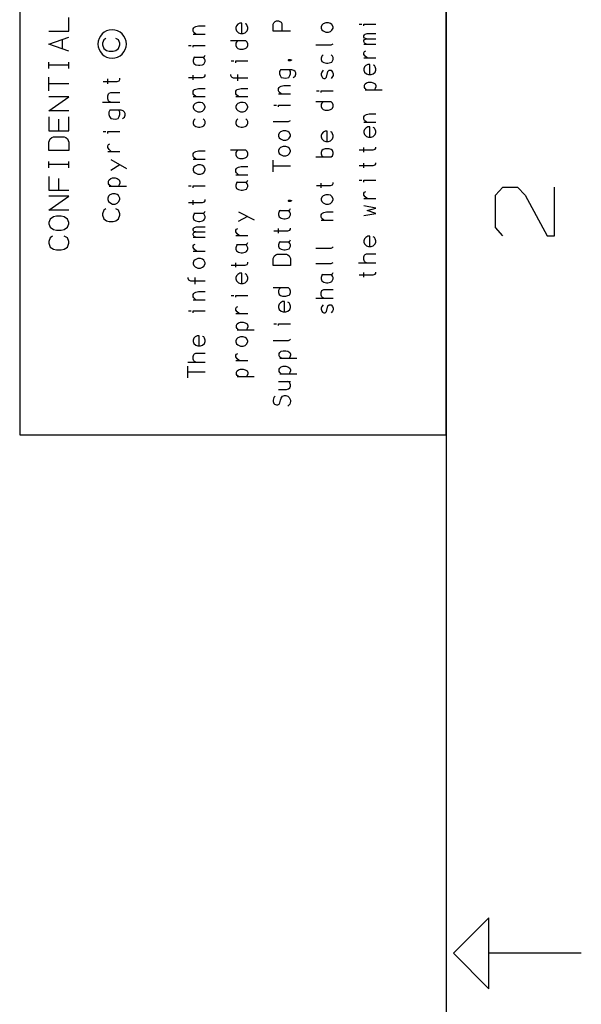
# Model space of a CAD drawing. Extents: x 8 to 288, y -6 to 426.
# Tile 9 of 13: x 249 to 288, y 206 to 276. Entities that reach past the tile are written whole.
import ezdxf

# ---------------------------------------------------------------- set-up
doc = ezdxf.new("R2010")
doc.units = 0
doc.layers.get('0').update_dxf_attribs({"linetype": 'CONTINUOUS'})

msp = doc.modelspace()

# ---------------------------------------------------------------- linework, layer by layer
at = {"color": 0}
for p, q in [((278.985, 416.5), (278.985, 3.5002)), ((248.985, 308.5), (248.985, 246.499)), ((278.985, 246.499), (278.985, 308.5)), ((252.448, 274.899), (252.448, 275.878)), ((261.241, 275.145), (261.288, 275.19)), ((261.288, 275.19), (261.384, 275.227)), ((261.384, 275.227), (261.556, 275.274)), ((261.556, 275.274), (262.029, 275.274)), ((264.241, 275.284), (264.195, 275.154)), ((264.335, 275.386), (264.241, 275.284)), ((264.462, 275.469), (264.335, 275.386)), ((264.604, 275.469), (264.462, 275.469)), ((264.604, 274.747), (264.604, 275.469)), ((264.933, 275.386), (264.84, 275.422)), ((264.982, 275.284), (264.933, 275.386)), ((265.029, 275.154), (264.982, 275.284)), ((266.816, 275.399), (266.864, 275.483)), ((266.816, 274.899), (266.816, 275.399)), ((266.864, 275.483), (266.958, 275.586)), ((266.958, 275.586), (267.053, 275.623)), ((267.053, 275.623), (267.195, 275.623)), ((267.195, 275.623), (267.384, 275.529)), ((267.384, 275.529), (267.415, 275.437)), ((267.415, 275.437), (267.415, 274.899)), ((270.242, 275.328), (270.195, 275.208)), ((270.195, 275.208), (270.195, 275.124)), ((270.335, 275.41), (270.242, 275.328)), ((270.509, 275.495), (270.335, 275.41)), ((270.698, 275.495), (270.509, 275.495)), ((270.839, 275.448), (270.698, 275.495)), ((270.933, 275.373), (270.839, 275.448)), ((271.029, 275.208), (270.933, 275.373)), ((271.029, 275.124), (271.029, 275.208)), ((272.864, 275.405), (273.053, 275.405)), ((273.195, 275.276), (273.195, 275.405)), ((273.195, 275.405), (274.028, 275.405)), ((251.022, 274.899), (252.448, 274.899)), ((251.022, 273.988), (252.448, 274.478)), ((255.486, 275), (255.486, 275)), ((261.195, 275.07), (261.241, 275.145)), ((261.195, 274.904), (261.195, 275.07)), ((261.241, 274.821), (261.195, 274.904)), ((261.195, 274.7), (262.029, 274.7)), ((261.384, 274.7), (261.241, 274.821)), ((264.195, 275.154), (264.195, 275.06)), ((264.195, 275.06), (264.241, 274.923)), ((264.241, 274.923), (264.384, 274.793)), ((264.384, 274.793), (264.509, 274.747)), ((264.509, 274.747), (264.698, 274.747)), ((264.698, 274.747), (264.84, 274.793)), ((264.84, 274.793), (264.982, 274.923)), ((264.982, 274.923), (265.029, 275.06)), ((265.029, 275.06), (265.029, 275.154)), ((268.029, 274.899), (266.816, 274.899)), ((270.195, 275.124), (270.242, 275.004)), ((270.242, 275.004), (270.335, 274.92)), ((270.335, 274.92), (270.509, 274.828)), ((270.509, 274.828), (270.698, 274.828)), ((270.698, 274.828), (270.839, 274.883)), ((270.839, 274.883), (270.933, 274.967)), ((270.933, 274.967), (271.029, 275.124)), ((273.195, 274.574), (273.242, 274.648)), ((273.195, 274.49), (273.195, 274.574)), ((273.242, 274.407), (273.195, 274.49)), ((273.242, 274.648), (273.288, 274.694)), ((273.288, 274.694), (273.415, 274.731)), ((273.415, 274.731), (274.028, 274.731)), ((252.448, 273.5), (251.022, 273.988)), ((252.003, 273.644), (252.003, 274.333)), ((254.911, 274.294), (254.816, 274.05)), ((254.816, 274.05), (254.816, 273.949)), ((254.816, 273.949), (254.911, 273.693)), ((255.053, 274.396), (254.911, 274.294)), ((255.933, 274.294), (255.744, 274.396)), ((256.028, 274.05), (255.933, 274.294)), ((255.933, 273.693), (256.028, 273.949)), ((256.028, 273.949), (256.028, 274.05)), ((260.864, 273.906), (261.053, 273.906)), ((261.195, 273.776), (261.195, 273.906)), ((261.195, 273.906), (262.029, 273.906)), ((264.886, 274.23), (263.816, 274.23)), ((264.241, 274.137), (264.195, 274.053)), ((264.195, 274.053), (264.195, 273.906)), ((264.195, 273.906), (264.241, 273.776)), ((264.335, 274.23), (264.241, 274.137)), ((264.982, 274.137), (264.886, 274.23)), ((265.029, 274.008), (264.982, 274.137)), ((264.982, 273.776), (265.029, 273.906)), ((265.029, 273.906), (265.029, 274.008)), ((269.816, 273.94), (270.886, 273.94)), ((270.886, 273.94), (270.982, 273.987)), ((270.982, 273.987), (271.029, 274.024)), ((273.195, 274.241), (273.242, 274.325)), ((273.195, 274.166), (273.195, 274.241)), ((273.242, 274.084), (273.195, 274.166)), ((273.195, 273.999), (274.028, 273.999)), ((273.383, 274.37), (273.242, 274.407)), ((273.242, 274.325), (273.383, 274.37)), ((273.288, 274.028), (273.242, 274.084)), ((273.383, 273.999), (273.288, 274.028)), ((273.383, 274.37), (274.028, 274.37)), ((254.911, 273.693), (255.1, 273.55)), ((255.1, 273.55), (255.288, 273.5)), ((255.288, 273.5), (255.556, 273.5)), ((255.556, 273.5), (255.744, 273.55)), ((255.744, 273.55), (255.933, 273.693)), ((261.886, 273.083), (261.982, 273.13)), ((261.982, 273.13), (262.029, 273.222)), ((264.241, 273.776), (264.335, 273.692)), ((264.335, 273.692), (264.462, 273.647)), ((264.462, 273.647), (264.698, 273.647)), ((264.698, 273.647), (264.84, 273.692)), ((264.84, 273.692), (264.933, 273.729)), ((264.933, 273.729), (264.982, 273.776)), ((270.242, 273.137), (270.195, 273.007)), ((270.335, 273.229), (270.242, 273.137)), ((270.982, 273.137), (270.886, 273.229)), ((271.029, 273.054), (270.982, 273.137)), ((273.195, 273.39), (273.242, 273.474)), ((273.195, 273.27), (273.195, 273.39)), ((273.288, 273.141), (273.195, 273.27)), ((273.242, 273.474), (273.335, 273.512)), ((273.415, 273.02), (273.288, 273.141)), ((251.022, 272.278), (251.022, 272.733)), ((252.448, 272.511), (251.022, 272.511)), ((252.448, 272.278), (252.448, 272.733)), ((261.241, 273), (261.195, 272.861)), ((261.195, 272.861), (261.195, 272.769)), ((261.195, 272.769), (261.241, 272.63)), ((261.335, 273.083), (261.241, 273)), ((261.241, 273.083), (261.886, 273.083)), ((261.241, 272.63), (261.384, 272.546)), ((261.384, 272.546), (261.556, 272.5)), ((261.556, 272.5), (261.651, 272.5)), ((261.651, 272.5), (261.84, 272.546)), ((261.84, 272.546), (261.933, 272.592)), ((261.933, 273.038), (261.886, 273.083)), ((261.982, 272.954), (261.933, 273.038)), ((261.933, 272.592), (261.982, 272.676)), ((262.029, 272.861), (261.982, 272.954)), ((261.982, 272.676), (262.029, 272.769)), ((262.029, 272.769), (262.029, 272.861)), ((263.864, 272.806), (264.053, 272.806)), ((264.195, 272.676), (264.195, 272.806)), ((264.195, 272.806), (265.029, 272.806)), ((267.886, 272.885), (267.918, 272.904)), ((267.886, 272.839), (267.886, 272.885)), ((267.918, 272.82), (267.886, 272.839)), ((267.918, 272.904), (267.997, 272.904)), ((267.997, 272.82), (267.918, 272.82)), ((267.997, 272.904), (268.029, 272.885)), ((267.997, 272.904), (268.075, 272.885)), ((268.029, 272.839), (267.997, 272.82)), ((268.029, 272.885), (268.029, 272.839)), ((268.075, 272.885), (268.123, 272.867)), ((270.195, 273.007), (270.195, 272.905)), ((270.195, 272.905), (270.242, 272.776)), ((270.242, 272.776), (270.383, 272.693)), ((270.383, 272.693), (270.556, 272.646)), ((270.556, 272.646), (270.651, 272.646)), ((270.651, 272.646), (270.839, 272.693)), ((270.839, 272.693), (270.933, 272.73)), ((270.933, 272.73), (270.982, 272.823)), ((270.982, 272.823), (271.029, 272.905)), ((271.029, 272.905), (271.029, 273.054)), ((273.195, 273.02), (274.028, 273.02)), ((273.335, 272.485), (273.242, 272.383)), ((273.462, 272.569), (273.335, 272.485)), ((273.604, 272.569), (273.462, 272.569)), ((273.604, 271.846), (273.604, 272.569)), ((273.933, 272.485), (273.84, 272.522)), ((273.982, 272.383), (273.933, 272.485)), ((261.195, 271.483), (261.195, 271.807)), ((261.982, 271.687), (262.029, 271.77)), ((262.029, 271.77), (262.029, 271.844)), ((263.816, 271.854), (263.816, 271.807)), ((263.816, 271.807), (263.864, 271.705)), ((263.864, 271.705), (263.911, 271.668)), ((264.335, 271.4), (264.335, 271.854)), ((267.305, 272.136), (267.257, 272.054)), ((267.257, 272.054), (267.257, 271.906)), ((267.257, 271.906), (267.305, 271.775)), ((267.335, 272.183), (267.305, 272.136)), ((267.305, 271.775), (267.384, 271.646)), ((268.123, 272.183), (267.335, 272.183)), ((267.903, 271.646), (267.982, 271.775)), ((267.982, 272.136), (267.95, 272.183)), ((268.029, 272.054), (267.982, 272.136)), ((267.982, 271.775), (268.029, 271.906)), ((268.029, 271.906), (268.029, 272.054)), ((268.264, 272.136), (268.123, 272.183)), ((268.217, 271.646), (268.359, 271.73)), ((268.359, 272.054), (268.264, 272.136)), ((268.406, 271.961), (268.359, 272.054)), ((268.359, 271.73), (268.406, 271.869)), ((268.406, 271.869), (268.406, 271.961)), ((270.242, 272.028), (270.195, 271.908)), ((270.195, 271.908), (270.195, 271.823)), ((270.195, 271.823), (270.242, 271.704)), ((270.335, 272.149), (270.242, 272.028)), ((270.242, 271.704), (270.288, 271.621)), ((270.556, 271.666), (270.651, 272.074)), ((270.651, 272.074), (270.745, 272.149)), ((270.745, 272.149), (270.886, 272.149)), ((270.886, 272.149), (270.982, 272.028)), ((270.982, 271.704), (270.886, 271.584)), ((270.982, 272.028), (271.029, 271.908)), ((271.029, 271.786), (270.982, 271.704)), ((271.029, 271.908), (271.029, 271.786)), ((273.242, 272.383), (273.195, 272.253)), ((273.195, 272.253), (273.195, 272.161)), ((273.195, 272.161), (273.242, 272.022)), ((273.242, 272.022), (273.383, 271.893)), ((273.383, 271.893), (273.509, 271.846)), ((273.509, 271.846), (273.698, 271.846)), ((273.698, 271.846), (273.84, 271.893)), ((273.84, 271.893), (273.982, 272.022)), ((274.028, 272.253), (273.982, 272.383)), ((273.982, 272.022), (274.028, 272.161)), ((274.028, 272.161), (274.028, 272.253)), ((251.022, 270.701), (251.022, 271.677)), ((252.448, 271.188), (251.022, 271.188)), ((254.864, 271.365), (255.84, 271.365)), ((255.195, 271.191), (255.195, 271.548)), ((255.84, 271.365), (255.982, 271.416)), ((255.982, 271.416), (256.028, 271.508)), ((256.028, 271.508), (256.028, 271.589)), ((260.864, 271.64), (261.84, 271.64)), ((261.84, 271.64), (261.982, 271.687)), ((263.911, 271.668), (264.006, 271.622)), ((264.006, 271.622), (265.029, 271.622)), ((267.288, 270.991), (267.384, 271.028)), ((267.384, 271.646), (267.714, 271.6)), ((267.384, 271.028), (267.556, 271.074)), ((267.556, 271.074), (268.029, 271.074)), ((267.714, 271.6), (267.903, 271.646)), ((270.288, 271.621), (270.383, 271.584)), ((270.383, 271.584), (270.462, 271.584)), ((270.462, 271.584), (270.556, 271.666)), ((273.242, 271.107), (273.288, 271.191)), ((273.242, 270.94), (273.242, 271.107)), ((273.288, 271.191), (273.383, 271.274)), ((273.383, 271.274), (273.509, 271.311)), ((273.509, 271.311), (273.698, 271.311)), ((273.698, 271.311), (273.84, 271.274)), ((273.84, 271.274), (273.982, 271.191)), ((273.982, 271.191), (274.028, 271.07)), ((274.028, 271.07), (274.028, 270.987)), ((255.195, 270.348), (255.242, 270.491)), ((255.195, 270.145), (255.195, 270.348)), ((255.242, 270.491), (255.288, 270.542)), ((255.288, 270.542), (255.384, 270.593)), ((255.384, 270.593), (256.028, 270.593)), ((261.195, 270.67), (261.241, 270.745)), ((261.195, 270.503), (261.195, 270.67)), ((261.241, 270.421), (261.195, 270.503)), ((261.241, 270.745), (261.288, 270.792)), ((261.384, 270.299), (261.241, 270.421)), ((261.288, 270.792), (261.384, 270.827)), ((261.384, 270.827), (261.556, 270.874)), ((261.556, 270.874), (262.029, 270.874)), ((264.195, 270.67), (264.241, 270.745)), ((264.195, 270.503), (264.195, 270.67)), ((264.241, 270.421), (264.195, 270.503)), ((264.241, 270.745), (264.288, 270.792)), ((264.384, 270.299), (264.241, 270.421)), ((264.288, 270.792), (264.384, 270.827)), ((264.384, 270.827), (264.556, 270.874)), ((264.556, 270.874), (265.029, 270.874)), ((267.195, 270.87), (267.242, 270.944)), ((267.195, 270.703), (267.195, 270.87)), ((267.242, 270.62), (267.195, 270.703)), ((267.195, 270.5), (268.029, 270.5)), ((267.242, 270.944), (267.288, 270.991)), ((267.384, 270.5), (267.242, 270.62)), ((269.864, 270.706), (270.053, 270.706)), ((270.195, 270.576), (270.195, 270.706)), ((270.195, 270.706), (271.029, 270.706)), ((273.288, 270.867), (273.242, 270.94)), ((273.383, 270.783), (273.288, 270.867)), ((273.288, 270.783), (274.484, 270.783)), ((273.982, 270.867), (273.933, 270.783)), ((274.028, 270.987), (273.982, 270.867)), ((251.022, 269.3), (252.448, 270.278)), ((252.448, 270.278), (251.022, 270.278)), ((254.816, 269.9), (256.028, 269.9)), ((255.242, 270.002), (255.195, 270.145)), ((255.288, 269.951), (255.242, 270.002)), ((255.384, 269.9), (255.288, 269.951)), ((261.195, 270.299), (262.029, 270.299)), ((261.241, 269.728), (261.195, 269.608)), ((261.335, 269.812), (261.241, 269.728)), ((261.509, 269.894), (261.335, 269.812)), ((261.698, 269.894), (261.509, 269.894)), ((261.84, 269.849), (261.698, 269.894)), ((261.933, 269.774), (261.84, 269.849)), ((262.029, 269.608), (261.933, 269.774)), ((264.195, 270.299), (265.029, 270.299)), ((264.241, 269.728), (264.195, 269.608)), ((264.335, 269.812), (264.241, 269.728)), ((264.509, 269.894), (264.335, 269.812)), ((264.698, 269.894), (264.509, 269.894)), ((264.84, 269.849), (264.698, 269.894)), ((264.933, 269.774), (264.84, 269.849)), ((265.029, 269.608), (264.933, 269.774)), ((266.864, 269.705), (267.053, 269.705)), ((267.195, 269.576), (267.195, 269.705)), ((267.195, 269.705), (268.029, 269.705)), ((270.886, 269.93), (269.816, 269.93)), ((270.242, 269.837), (270.195, 269.754)), ((270.195, 269.754), (270.195, 269.605)), ((270.335, 269.93), (270.242, 269.837)), ((270.982, 269.837), (270.886, 269.93)), ((271.029, 269.707), (270.982, 269.837)), ((271.029, 269.605), (271.029, 269.707)), ((252.448, 269.3), (251.022, 269.3)), ((255.305, 269.291), (255.257, 269.198)), ((255.257, 269.198), (255.257, 269.036)), ((255.257, 269.036), (255.305, 268.894)), ((255.335, 269.342), (255.305, 269.291)), ((256.124, 269.342), (255.335, 269.342)), ((255.982, 269.291), (255.95, 269.342)), ((256.028, 269.198), (255.982, 269.291)), ((255.982, 268.894), (256.028, 269.036)), ((256.028, 269.036), (256.028, 269.198)), ((256.264, 269.291), (256.124, 269.342)), ((256.359, 269.198), (256.264, 269.291)), ((256.406, 269.098), (256.359, 269.198)), ((256.359, 268.843), (256.406, 268.996)), ((256.406, 268.996), (256.406, 269.098)), ((261.195, 269.608), (261.195, 269.524)), ((261.195, 269.524), (261.241, 269.404)), ((261.241, 269.404), (261.335, 269.321)), ((261.335, 269.321), (261.509, 269.227)), ((261.509, 269.227), (261.698, 269.227)), ((261.698, 269.227), (261.84, 269.284)), ((261.84, 269.284), (261.933, 269.367)), ((261.933, 269.367), (262.029, 269.524)), ((262.029, 269.524), (262.029, 269.608)), ((264.195, 269.608), (264.195, 269.524)), ((264.195, 269.524), (264.241, 269.404)), ((264.241, 269.404), (264.335, 269.321)), ((264.335, 269.321), (264.509, 269.227)), ((264.509, 269.227), (264.698, 269.227)), ((264.698, 269.227), (264.84, 269.284)), ((264.84, 269.284), (264.933, 269.367)), ((264.933, 269.367), (265.029, 269.524)), ((265.029, 269.524), (265.029, 269.608)), ((270.195, 269.605), (270.242, 269.475)), ((270.242, 269.475), (270.335, 269.393)), ((270.335, 269.393), (270.462, 269.346)), ((270.462, 269.346), (270.698, 269.346)), ((270.698, 269.346), (270.839, 269.393)), ((270.839, 269.393), (270.933, 269.43)), ((270.933, 269.43), (270.982, 269.475)), ((270.982, 269.475), (271.029, 269.605)), ((273.195, 268.87), (273.242, 268.945)), ((273.242, 268.945), (273.288, 268.99)), ((273.288, 268.99), (273.383, 269.028)), ((273.383, 269.028), (273.556, 269.074)), ((273.556, 269.074), (274.028, 269.074)), ((251.022, 268.877), (251.022, 267.9)), ((251.726, 267.9), (251.726, 268.721)), ((252.448, 267.9), (252.448, 268.877)), ((255.305, 268.894), (255.384, 268.75)), ((255.384, 268.75), (255.714, 268.7)), ((255.714, 268.7), (255.903, 268.75)), ((255.903, 268.75), (255.982, 268.894)), ((256.217, 268.75), (256.359, 268.843)), ((261.241, 268.637), (261.195, 268.508)), ((261.195, 268.508), (261.195, 268.406)), ((261.195, 268.406), (261.241, 268.277)), ((261.335, 268.73), (261.241, 268.637)), ((261.241, 268.277), (261.384, 268.192)), ((261.982, 268.637), (261.886, 268.73)), ((261.933, 268.23), (261.982, 268.322)), ((262.029, 268.554), (261.982, 268.637)), ((261.982, 268.322), (262.029, 268.406)), ((262.029, 268.406), (262.029, 268.554)), ((264.241, 268.637), (264.195, 268.508)), ((264.195, 268.508), (264.195, 268.406)), ((264.195, 268.406), (264.241, 268.277)), ((264.335, 268.73), (264.241, 268.637)), ((264.241, 268.277), (264.384, 268.192)), ((264.982, 268.637), (264.886, 268.73)), ((264.933, 268.23), (264.982, 268.322)), ((265.029, 268.554), (264.982, 268.637)), ((264.982, 268.322), (265.029, 268.406)), ((265.029, 268.406), (265.029, 268.554)), ((266.816, 268.541), (267.886, 268.541)), ((267.886, 268.541), (267.982, 268.587)), ((267.982, 268.587), (268.029, 268.624)), ((273.195, 268.704), (273.195, 268.87)), ((273.242, 268.621), (273.195, 268.704)), ((273.195, 268.5), (274.028, 268.5)), ((273.383, 268.5), (273.242, 268.621)), ((251.022, 267.9), (252.448, 267.9)), ((254.864, 267.836), (255.053, 267.836)), ((255.195, 267.693), (255.195, 267.836)), ((255.195, 267.836), (256.028, 267.836)), ((261.384, 268.192), (261.556, 268.147)), ((261.556, 268.147), (261.651, 268.147)), ((261.651, 268.147), (261.84, 268.192)), ((261.84, 268.192), (261.933, 268.23)), ((264.384, 268.192), (264.556, 268.147)), ((264.556, 268.147), (264.651, 268.147)), ((264.651, 268.147), (264.84, 268.192)), ((264.84, 268.192), (264.933, 268.23)), ((267.242, 267.728), (267.195, 267.607)), ((267.195, 267.607), (267.195, 267.524)), ((267.335, 267.811), (267.242, 267.728)), ((267.509, 267.895), (267.335, 267.811)), ((267.698, 267.895), (267.509, 267.895)), ((267.839, 267.848), (267.698, 267.895)), ((267.933, 267.774), (267.839, 267.848)), ((268.029, 267.607), (267.933, 267.774)), ((268.029, 267.524), (268.029, 267.607)), ((270.242, 267.684), (270.195, 267.553)), ((270.195, 267.553), (270.195, 267.461)), ((270.335, 267.784), (270.242, 267.684)), ((270.462, 267.868), (270.335, 267.784)), ((270.604, 267.868), (270.462, 267.868)), ((270.604, 267.147), (270.604, 267.868)), ((270.933, 267.784), (270.839, 267.822)), ((270.982, 267.684), (270.933, 267.784)), ((271.029, 267.553), (270.982, 267.684)), ((271.029, 267.461), (271.029, 267.553)), ((273.242, 267.983), (273.195, 267.854)), ((273.195, 267.854), (273.195, 267.761)), ((273.195, 267.761), (273.242, 267.622)), ((273.335, 268.085), (273.242, 267.983)), ((273.242, 267.622), (273.383, 267.492)), ((273.462, 268.169), (273.335, 268.085)), ((273.604, 268.169), (273.462, 268.169)), ((273.604, 267.447), (273.604, 268.169)), ((273.933, 268.085), (273.84, 268.122)), ((273.84, 267.492), (273.982, 267.622)), ((273.982, 267.983), (273.933, 268.085)), ((274.028, 267.854), (273.982, 267.983)), ((273.982, 267.622), (274.028, 267.761)), ((274.028, 267.761), (274.028, 267.854)), ((251.022, 267.1), (251.134, 267.323)), ((251.022, 266.5), (251.022, 267.1)), ((251.134, 267.323), (251.244, 267.422)), ((251.244, 267.422), (251.356, 267.477)), ((251.356, 267.477), (252.115, 267.477)), ((252.115, 267.477), (252.225, 267.422)), ((252.225, 267.422), (252.337, 267.323)), ((252.337, 267.323), (252.448, 267.1)), ((252.448, 267.1), (252.448, 266.5)), ((255.195, 266.839), (255.242, 266.931)), ((255.242, 266.931), (255.335, 266.973)), ((267.195, 267.524), (267.242, 267.404)), ((267.242, 267.404), (267.335, 267.32)), ((267.335, 267.32), (267.509, 267.228)), ((267.509, 267.228), (267.698, 267.228)), ((267.698, 267.228), (267.839, 267.283)), ((267.839, 267.283), (267.933, 267.367)), ((267.933, 267.367), (268.029, 267.524)), ((270.195, 267.461), (270.242, 267.323)), ((270.242, 267.323), (270.383, 267.192)), ((270.383, 267.192), (270.509, 267.147)), ((270.509, 267.147), (270.698, 267.147)), ((270.698, 267.147), (270.839, 267.192)), ((270.839, 267.192), (270.982, 267.323)), ((270.982, 267.323), (271.029, 267.461)), ((273.383, 267.492), (273.509, 267.447)), ((273.509, 267.447), (273.698, 267.447)), ((273.698, 267.447), (273.84, 267.492)), ((252.448, 266.5), (251.022, 266.5)), ((255.195, 266.707), (255.195, 266.839)), ((255.288, 266.565), (255.195, 266.707)), ((255.195, 266.433), (256.028, 266.433)), ((255.415, 266.433), (255.288, 266.565)), ((261.195, 266.27), (261.241, 266.344)), ((261.195, 266.103), (261.195, 266.27)), ((261.241, 266.344), (261.288, 266.391)), ((261.288, 266.391), (261.384, 266.427)), ((261.384, 266.427), (261.556, 266.474)), ((261.556, 266.474), (262.029, 266.474)), ((264.886, 266.529), (263.816, 266.529)), ((264.241, 266.437), (264.195, 266.354)), ((264.195, 266.354), (264.195, 266.205)), ((264.195, 266.205), (264.241, 266.076)), ((264.335, 266.529), (264.241, 266.437)), ((264.982, 266.437), (264.886, 266.529)), ((265.029, 266.307), (264.982, 266.437)), ((264.982, 266.076), (265.029, 266.205)), ((265.029, 266.205), (265.029, 266.307)), ((267.242, 266.628), (267.195, 266.507)), ((267.195, 266.507), (267.195, 266.424)), ((267.195, 266.424), (267.242, 266.303)), ((267.335, 266.711), (267.242, 266.628)), ((267.242, 266.303), (267.335, 266.221)), ((267.509, 266.795), (267.335, 266.711)), ((267.335, 266.221), (267.509, 266.128)), ((267.698, 266.795), (267.509, 266.795)), ((267.839, 266.748), (267.698, 266.795)), ((267.698, 266.128), (267.839, 266.183)), ((267.933, 266.674), (267.839, 266.748)), ((267.839, 266.183), (267.933, 266.267)), ((268.029, 266.507), (267.933, 266.674)), ((267.933, 266.267), (268.029, 266.424)), ((268.029, 266.424), (268.029, 266.507)), ((270.242, 266.5), (270.195, 266.361)), ((270.195, 266.361), (270.195, 266.269)), ((270.195, 266.269), (270.242, 266.13)), ((270.335, 266.583), (270.242, 266.5)), ((270.462, 266.63), (270.335, 266.583)), ((270.745, 266.63), (270.462, 266.63)), ((270.886, 266.583), (270.745, 266.63)), ((270.982, 266.5), (270.886, 266.583)), ((271.029, 266.361), (270.982, 266.5)), ((270.982, 266.13), (271.029, 266.269)), ((271.029, 266.269), (271.029, 266.361)), ((272.864, 266.54), (273.84, 266.54)), ((273.195, 266.383), (273.195, 266.707)), ((273.84, 266.54), (273.982, 266.587)), ((273.982, 266.587), (274.028, 266.67)), ((274.028, 266.67), (274.028, 266.744)), ((251.022, 265.278), (251.022, 265.734)), ((252.448, 265.511), (251.022, 265.511)), ((252.448, 265.278), (252.448, 265.734)), ((255.384, 265.864), (256.485, 265.232)), ((255.384, 265.131), (256.028, 265.508)), ((261.241, 266.021), (261.195, 266.103)), ((261.195, 265.899), (262.029, 265.899)), ((261.384, 265.899), (261.241, 266.021)), ((261.509, 265.494), (261.335, 265.412)), ((261.698, 265.494), (261.509, 265.494)), ((261.84, 265.449), (261.698, 265.494)), ((264.241, 266.076), (264.335, 265.993)), ((264.335, 265.993), (264.462, 265.946)), ((264.462, 265.946), (264.698, 265.946)), ((264.698, 265.946), (264.84, 265.993)), ((264.84, 265.993), (264.933, 266.03)), ((264.933, 266.03), (264.982, 266.076)), ((266.816, 265), (266.816, 265.815)), ((267.509, 266.128), (267.698, 266.128)), ((269.816, 266.047), (270.886, 266.047)), ((270.242, 266.13), (270.335, 266.047)), ((270.886, 266.047), (270.982, 266.13)), ((273.195, 265.283), (273.195, 265.607)), ((273.84, 265.441), (273.982, 265.487)), ((273.982, 265.487), (274.028, 265.57)), ((274.028, 265.57), (274.028, 265.644)), ((261.241, 265.327), (261.195, 265.208)), ((261.195, 265.208), (261.195, 265.123)), ((261.195, 265.123), (261.241, 265.003)), ((261.335, 265.412), (261.241, 265.327)), ((261.241, 265.003), (261.335, 264.921)), ((261.335, 264.921), (261.509, 264.827)), ((261.509, 264.827), (261.698, 264.827)), ((261.698, 264.827), (261.84, 264.884)), ((261.933, 265.374), (261.84, 265.449)), ((261.84, 264.884), (261.933, 264.966)), ((262.029, 265.208), (261.933, 265.374)), ((261.933, 264.966), (262.029, 265.123)), ((262.029, 265.123), (262.029, 265.208)), ((264.195, 265.17), (264.241, 265.245)), ((264.195, 265.003), (264.195, 265.17)), ((264.241, 264.921), (264.195, 265.003)), ((264.195, 264.8), (265.029, 264.8)), ((264.241, 265.245), (264.288, 265.29)), ((264.384, 264.8), (264.241, 264.921)), ((264.288, 265.29), (264.384, 265.327)), ((264.384, 265.327), (264.556, 265.374)), ((264.556, 265.374), (265.029, 265.374)), ((268.029, 265.407), (266.816, 265.407)), ((272.864, 265.441), (273.84, 265.441)), ((251.022, 264.679), (251.022, 263.7)), ((251.726, 263.7), (251.726, 264.523)), ((255.242, 264.348), (255.288, 264.44)), ((255.242, 264.164), (255.242, 264.348)), ((255.288, 264.083), (255.242, 264.164)), ((255.288, 264.44), (255.384, 264.531)), ((255.384, 263.992), (255.288, 264.083)), ((255.384, 264.531), (255.509, 264.572)), ((255.509, 264.572), (255.698, 264.572)), ((255.698, 264.572), (255.84, 264.531)), ((255.84, 264.531), (255.982, 264.44)), ((255.982, 264.083), (255.933, 263.992)), ((255.982, 264.44), (256.028, 264.308)), ((256.028, 264.215), (255.982, 264.083)), ((256.028, 264.308), (256.028, 264.215)), ((264.241, 264.2), (264.195, 264.061)), ((264.335, 264.283), (264.241, 264.2)), ((264.241, 264.283), (264.886, 264.283)), ((264.886, 264.283), (264.982, 264.33)), ((264.933, 264.238), (264.886, 264.283)), ((264.982, 264.153), (264.933, 264.238)), ((264.982, 264.33), (265.029, 264.422)), ((265.029, 264.061), (264.982, 264.153)), ((270.195, 263.883), (270.195, 264.207)), ((270.839, 264.04), (270.982, 264.087)), ((270.982, 264.087), (271.029, 264.17)), ((271.029, 264.17), (271.029, 264.244)), ((272.864, 264.406), (273.053, 264.406)), ((273.195, 264.276), (273.195, 264.406)), ((273.195, 264.406), (274.028, 264.406)), ((251.022, 263.7), (252.448, 263.7)), ((255.288, 263.992), (256.485, 263.992)), ((255.509, 263.464), (255.335, 263.372)), ((255.698, 263.464), (255.509, 263.464)), ((255.84, 263.414), (255.698, 263.464)), ((255.933, 263.332), (255.84, 263.414)), ((260.864, 264.006), (261.053, 264.006)), ((261.195, 263.876), (261.195, 264.006)), ((261.195, 264.006), (262.029, 264.006)), ((264.195, 264.061), (264.195, 263.969)), ((264.195, 263.969), (264.241, 263.829)), ((264.241, 263.829), (264.384, 263.747)), ((264.384, 263.747), (264.556, 263.7)), ((264.556, 263.7), (264.651, 263.7)), ((264.651, 263.7), (264.84, 263.747)), ((264.84, 263.747), (264.933, 263.792)), ((264.933, 263.792), (264.982, 263.876)), ((264.982, 263.876), (265.029, 263.969)), ((265.029, 263.969), (265.029, 264.061)), ((269.864, 264.04), (270.839, 264.04)), ((270.509, 263.394), (270.335, 263.312)), ((270.698, 263.394), (270.509, 263.394)), ((270.839, 263.349), (270.698, 263.394)), ((273.195, 263.49), (273.242, 263.575)), ((273.195, 263.37), (273.195, 263.49)), ((273.242, 263.575), (273.335, 263.61)), ((282.443, 263.357), (282.964, 263.928)), ((282.964, 263.928), (284.006, 263.928)), ((284.006, 263.928), (284.526, 263.357)), ((286.61, 260.502), (286.61, 263.928)), ((251.022, 262.3), (252.448, 263.278)), ((252.448, 263.278), (251.022, 263.278)), ((255.242, 263.281), (255.195, 263.149)), ((255.195, 263.149), (255.195, 263.057)), ((255.195, 263.057), (255.242, 262.924)), ((255.335, 263.372), (255.242, 263.281)), ((255.242, 262.924), (255.335, 262.832)), ((255.335, 262.832), (255.509, 262.73)), ((255.509, 262.73), (255.698, 262.73)), ((255.698, 262.73), (255.84, 262.792)), ((255.84, 262.792), (255.933, 262.883)), ((256.028, 263.149), (255.933, 263.332)), ((255.933, 262.883), (256.028, 263.057)), ((256.028, 263.057), (256.028, 263.149)), ((260.864, 262.84), (261.84, 262.84)), ((261.195, 262.683), (261.195, 263.007)), ((261.84, 262.84), (261.982, 262.887)), ((261.982, 262.887), (262.029, 262.971)), ((262.029, 262.971), (262.029, 263.044)), ((267.886, 262.985), (267.918, 263.004)), ((267.886, 262.939), (267.886, 262.985)), ((267.918, 262.92), (267.886, 262.939)), ((267.918, 263.004), (267.997, 263.004)), ((267.997, 262.92), (267.918, 262.92)), ((267.997, 263.004), (268.029, 262.985)), ((267.997, 263.004), (268.075, 262.985)), ((268.029, 262.939), (267.997, 262.92)), ((268.029, 262.985), (268.029, 262.939)), ((268.075, 262.985), (268.123, 262.967)), ((270.242, 263.227), (270.195, 263.107)), ((270.195, 263.107), (270.195, 263.023)), ((270.195, 263.023), (270.242, 262.903)), ((270.335, 263.312), (270.242, 263.227)), ((270.242, 262.903), (270.335, 262.821)), ((270.335, 262.821), (270.509, 262.727)), ((270.509, 262.727), (270.698, 262.727)), ((270.698, 262.727), (270.839, 262.783)), ((270.933, 263.274), (270.839, 263.349)), ((270.839, 262.783), (270.933, 262.866)), ((271.029, 263.107), (270.933, 263.274)), ((270.933, 262.866), (271.029, 263.023)), ((271.029, 263.023), (271.029, 263.107)), ((273.288, 263.241), (273.195, 263.37)), ((273.195, 263.12), (274.028, 263.12)), ((273.415, 263.12), (273.288, 263.241)), ((282.443, 261.072), (282.443, 263.357)), ((284.526, 263.357), (286.089, 260.502)), ((252.448, 262.3), (251.022, 262.3)), ((254.911, 262.295), (254.816, 262.05)), ((254.816, 262.05), (254.816, 261.948)), ((255.053, 262.396), (254.911, 262.295)), ((255.933, 262.295), (255.744, 262.396)), ((256.028, 262.05), (255.933, 262.295)), ((256.028, 261.948), (256.028, 262.05)), ((261.241, 262), (261.195, 261.862)), ((261.335, 262.084), (261.241, 262)), ((261.241, 262.084), (261.886, 262.084)), ((261.886, 262.084), (261.982, 262.129)), ((261.933, 262.037), (261.886, 262.084)), ((261.982, 261.954), (261.933, 262.037)), ((261.982, 262.129), (262.029, 262.223)), ((264.384, 262.194), (265.485, 261.621)), ((267.242, 262.199), (267.195, 262.062)), ((267.195, 262.062), (267.195, 261.968)), ((267.335, 262.283), (267.242, 262.199)), ((267.242, 262.283), (267.886, 262.283)), ((267.886, 262.283), (267.982, 262.33)), ((267.933, 262.237), (267.886, 262.283)), ((267.982, 262.154), (267.933, 262.237)), ((267.982, 262.33), (268.029, 262.423)), ((268.029, 262.062), (267.982, 262.154)), ((268.029, 261.968), (268.029, 262.062)), ((270.195, 261.971), (270.242, 262.045)), ((270.242, 262.045), (270.288, 262.091)), ((270.288, 262.091), (270.383, 262.128)), ((270.383, 262.128), (270.556, 262.175)), ((270.556, 262.175), (271.029, 262.175)), ((274.028, 262.446), (273.195, 262.603)), ((273.195, 261.928), (274.028, 262.075)), ((273.415, 262.271), (274.028, 262.446)), ((274.028, 262.075), (273.415, 262.271)), ((251.134, 261.679), (251.022, 261.433)), ((251.022, 261.433), (251.022, 261.345)), ((251.022, 261.345), (251.134, 261.1)), ((251.356, 261.833), (251.134, 261.679)), ((251.577, 261.878), (251.356, 261.833)), ((251.893, 261.878), (251.577, 261.878)), ((252.115, 261.833), (251.893, 261.878)), ((252.337, 261.679), (252.115, 261.833)), ((252.448, 261.433), (252.337, 261.679)), ((252.337, 261.1), (252.448, 261.345)), ((252.448, 261.345), (252.448, 261.433)), ((254.816, 261.948), (254.911, 261.694)), ((254.911, 261.694), (255.1, 261.55)), ((255.1, 261.55), (255.288, 261.501)), ((255.288, 261.501), (255.556, 261.501)), ((255.556, 261.501), (255.744, 261.55)), ((255.744, 261.55), (255.933, 261.694)), ((255.933, 261.694), (256.028, 261.948)), ((261.195, 261.862), (261.195, 261.768)), ((261.195, 261.768), (261.241, 261.63)), ((261.241, 261.63), (261.384, 261.546)), ((261.384, 261.546), (261.556, 261.501)), ((261.556, 261.501), (261.651, 261.501)), ((261.651, 261.501), (261.84, 261.546)), ((261.84, 261.546), (261.933, 261.593)), ((261.933, 261.593), (261.982, 261.676)), ((262.029, 261.862), (261.982, 261.954)), ((261.982, 261.676), (262.029, 261.768)), ((262.029, 261.768), (262.029, 261.862)), ((264.384, 261.528), (265.029, 261.87)), ((267.195, 261.968), (267.242, 261.83)), ((267.242, 261.83), (267.384, 261.746)), ((267.384, 261.746), (267.556, 261.7)), ((267.556, 261.7), (267.651, 261.7)), ((267.651, 261.7), (267.839, 261.746)), ((267.839, 261.746), (267.933, 261.793)), ((267.933, 261.793), (267.982, 261.875)), ((267.982, 261.875), (268.029, 261.968)), ((270.195, 261.804), (270.195, 261.971)), ((270.242, 261.72), (270.195, 261.804)), ((270.195, 261.6), (271.029, 261.6)), ((270.383, 261.6), (270.242, 261.72)), ((251.134, 261.1), (251.356, 260.933)), ((251.356, 260.933), (251.577, 260.9)), ((251.577, 260.9), (251.893, 260.9)), ((251.893, 260.9), (252.115, 260.933)), ((252.115, 260.933), (252.337, 261.1)), ((261.195, 260.974), (261.241, 261.048)), ((261.195, 260.89), (261.195, 260.974)), ((261.241, 260.808), (261.195, 260.89)), ((261.195, 260.641), (261.241, 260.724)), ((261.195, 260.566), (261.195, 260.641)), ((261.241, 261.048), (261.288, 261.094)), ((261.384, 260.77), (261.241, 260.808)), ((261.241, 260.724), (261.384, 260.77)), ((261.288, 261.094), (261.415, 261.131)), ((261.384, 260.77), (262.029, 260.77)), ((261.415, 261.131), (262.029, 261.131)), ((264.195, 260.89), (264.241, 260.974)), ((264.195, 260.77), (264.195, 260.89)), ((264.288, 260.641), (264.195, 260.77)), ((264.241, 260.974), (264.335, 261.011)), ((264.415, 260.521), (264.288, 260.641)), ((266.864, 260.841), (267.839, 260.841)), ((267.195, 260.683), (267.195, 261.007)), ((267.839, 260.841), (267.982, 260.887)), ((267.982, 260.887), (268.029, 260.97)), ((268.029, 260.97), (268.029, 261.045)), ((282.964, 260.502), (282.443, 261.072)), ((251.134, 260.367), (251.022, 260.101)), ((251.022, 260.101), (251.022, 259.989)), ((251.022, 259.989), (251.134, 259.711)), ((251.301, 260.478), (251.134, 260.367)), ((252.337, 260.367), (252.115, 260.478)), ((252.448, 260.101), (252.337, 260.367)), ((252.337, 259.711), (252.448, 259.989)), ((252.448, 259.989), (252.448, 260.101)), ((261.241, 260.484), (261.195, 260.566)), ((261.195, 260.4), (262.029, 260.4)), ((261.288, 260.427), (261.241, 260.484)), ((261.384, 260.4), (261.288, 260.427)), ((264.195, 260.521), (265.029, 260.521)), ((264.886, 259.883), (264.982, 259.93)), ((264.982, 259.93), (265.029, 260.022)), ((267.242, 260), (267.195, 259.861)), ((267.335, 260.083), (267.242, 260)), ((267.242, 260.083), (267.886, 260.083)), ((267.886, 260.083), (267.982, 260.13)), ((267.933, 260.037), (267.886, 260.083)), ((267.982, 259.953), (267.933, 260.037)), ((267.982, 260.13), (268.029, 260.222)), ((268.029, 259.861), (267.982, 259.953)), ((273.242, 260.284), (273.195, 260.154)), ((273.195, 260.154), (273.195, 260.061)), ((273.195, 260.061), (273.242, 259.923)), ((273.335, 260.386), (273.242, 260.284)), ((273.242, 259.923), (273.383, 259.792)), ((273.462, 260.469), (273.335, 260.386)), ((273.604, 260.469), (273.462, 260.469)), ((273.604, 259.746), (273.604, 260.469)), ((273.933, 260.386), (273.84, 260.422)), ((273.84, 259.792), (273.982, 259.923)), ((273.982, 260.284), (273.933, 260.386)), ((274.028, 260.154), (273.982, 260.284)), ((273.982, 259.923), (274.028, 260.061)), ((274.028, 260.061), (274.028, 260.154)), ((286.089, 260.502), (286.61, 260.502)), ((251.134, 259.711), (251.356, 259.555)), ((251.356, 259.555), (251.577, 259.5)), ((251.577, 259.5), (251.893, 259.5)), ((251.893, 259.5), (252.115, 259.555)), ((252.115, 259.555), (252.337, 259.711)), ((261.195, 259.79), (261.241, 259.874)), ((261.195, 259.671), (261.195, 259.79)), ((261.288, 259.541), (261.195, 259.671)), ((261.195, 259.42), (262.029, 259.42)), ((261.241, 259.874), (261.335, 259.91)), ((261.415, 259.42), (261.288, 259.541)), ((264.241, 259.8), (264.195, 259.661)), ((264.195, 259.661), (264.195, 259.569)), ((264.195, 259.569), (264.241, 259.43)), ((264.335, 259.883), (264.241, 259.8)), ((264.241, 259.883), (264.886, 259.883)), ((264.241, 259.43), (264.384, 259.347)), ((264.384, 259.347), (264.556, 259.3)), ((264.556, 259.3), (264.651, 259.3)), ((264.651, 259.3), (264.84, 259.347)), ((264.84, 259.347), (264.933, 259.392)), ((264.933, 259.837), (264.886, 259.883)), ((264.982, 259.753), (264.933, 259.837)), ((264.933, 259.392), (264.982, 259.476)), ((265.029, 259.661), (264.982, 259.753)), ((264.982, 259.476), (265.029, 259.569)), ((265.029, 259.569), (265.029, 259.661)), ((267.195, 259.861), (267.195, 259.769)), ((267.195, 259.769), (267.242, 259.629)), ((267.242, 259.629), (267.384, 259.547)), ((267.384, 259.547), (267.556, 259.5)), ((267.556, 259.5), (267.651, 259.5)), ((267.651, 259.5), (267.839, 259.547)), ((267.839, 259.547), (267.933, 259.592)), ((267.933, 259.592), (267.982, 259.676)), ((267.982, 259.676), (268.029, 259.769)), ((268.029, 259.769), (268.029, 259.861)), ((269.816, 259.64), (270.886, 259.64)), ((270.886, 259.64), (270.982, 259.687)), ((270.982, 259.687), (271.029, 259.725)), ((273.288, 259.183), (273.383, 259.23)), ((273.383, 259.792), (273.509, 259.746)), ((273.383, 259.23), (274.028, 259.23)), ((273.509, 259.746), (273.698, 259.746)), ((273.698, 259.746), (273.84, 259.792)), ((261.241, 258.728), (261.195, 258.607)), ((261.195, 258.607), (261.195, 258.524)), ((261.335, 258.811), (261.241, 258.728)), ((261.509, 258.895), (261.335, 258.811)), ((261.698, 258.895), (261.509, 258.895)), ((261.84, 258.848), (261.698, 258.895)), ((261.933, 258.773), (261.84, 258.848)), ((262.029, 258.607), (261.933, 258.773)), ((262.029, 258.524), (262.029, 258.607)), ((264.195, 258.283), (264.195, 258.607)), ((264.982, 258.487), (265.029, 258.571)), ((265.029, 258.571), (265.029, 258.644)), ((266.816, 258.9), (266.911, 259.085)), ((266.816, 258.4), (266.816, 258.9)), ((266.911, 259.085), (267.006, 259.169)), ((267.006, 259.169), (267.1, 259.214)), ((267.1, 259.214), (267.745, 259.214)), ((267.745, 259.214), (267.839, 259.169)), ((267.839, 259.169), (267.933, 259.085)), ((267.933, 259.085), (268.029, 258.9)), ((268.029, 258.9), (268.029, 258.4)), ((269.816, 258.541), (270.886, 258.541)), ((270.886, 258.541), (270.982, 258.588)), ((270.982, 258.588), (271.029, 258.625)), ((272.816, 258.6), (274.028, 258.6)), ((273.195, 259.008), (273.242, 259.137)), ((273.195, 258.822), (273.195, 259.008)), ((273.242, 258.692), (273.195, 258.822)), ((273.242, 259.137), (273.288, 259.183)), ((273.288, 258.647), (273.242, 258.692)), ((273.383, 258.6), (273.288, 258.647)), ((261.195, 258.524), (261.241, 258.404)), ((261.241, 258.404), (261.335, 258.32)), ((261.335, 258.32), (261.509, 258.228)), ((261.509, 258.228), (261.698, 258.228)), ((261.698, 258.228), (261.84, 258.283)), ((261.84, 258.283), (261.933, 258.367)), ((261.933, 258.367), (262.029, 258.524)), ((263.864, 258.44), (264.84, 258.44)), ((264.462, 257.868), (264.335, 257.785)), ((264.604, 257.868), (264.462, 257.868)), ((264.604, 257.146), (264.604, 257.868)), ((264.84, 258.44), (264.982, 258.487)), ((268.029, 258.4), (266.816, 258.4)), ((270.982, 257.83), (271.029, 257.922)), ((273.195, 257.583), (273.195, 257.907)), ((273.982, 257.787), (274.028, 257.871)), ((274.028, 257.871), (274.028, 257.944)), ((260.816, 257.554), (260.816, 257.507)), ((260.816, 257.507), (260.864, 257.405)), ((260.864, 257.405), (260.911, 257.368)), ((260.911, 257.368), (261.006, 257.322)), ((261.006, 257.322), (262.029, 257.322)), ((261.335, 257.101), (261.335, 257.554)), ((264.241, 257.683), (264.195, 257.554)), ((264.195, 257.554), (264.195, 257.461)), ((264.195, 257.461), (264.241, 257.322)), ((264.335, 257.785), (264.241, 257.683)), ((264.241, 257.322), (264.384, 257.193)), ((264.384, 257.193), (264.509, 257.146)), ((264.509, 257.146), (264.698, 257.146)), ((264.698, 257.146), (264.84, 257.193)), ((264.933, 257.785), (264.84, 257.823)), ((264.84, 257.193), (264.982, 257.322)), ((264.982, 257.683), (264.933, 257.785)), ((265.029, 257.554), (264.982, 257.683)), ((264.982, 257.322), (265.029, 257.461)), ((265.029, 257.461), (265.029, 257.554)), ((270.242, 257.7), (270.195, 257.561)), ((270.195, 257.561), (270.195, 257.469)), ((270.195, 257.469), (270.242, 257.33)), ((270.335, 257.783), (270.242, 257.7)), ((270.242, 257.783), (270.886, 257.783)), ((270.242, 257.33), (270.383, 257.247)), ((270.383, 257.247), (270.556, 257.2)), ((270.556, 257.2), (270.651, 257.2)), ((270.651, 257.2), (270.839, 257.247)), ((270.839, 257.247), (270.933, 257.292)), ((270.886, 257.783), (270.982, 257.83)), ((270.933, 257.737), (270.886, 257.783)), ((270.982, 257.653), (270.933, 257.737)), ((270.933, 257.292), (270.982, 257.376)), ((271.029, 257.561), (270.982, 257.653)), ((270.982, 257.376), (271.029, 257.469)), ((271.029, 257.469), (271.029, 257.561)), ((272.864, 257.742), (273.84, 257.742)), ((273.84, 257.742), (273.982, 257.787)), ((261.241, 256.445), (261.288, 256.49)), ((261.288, 256.49), (261.384, 256.527)), ((261.384, 256.527), (261.556, 256.574)), ((261.556, 256.574), (262.029, 256.574)), ((267.886, 256.829), (266.816, 256.829)), ((267.242, 256.737), (267.195, 256.654)), ((267.195, 256.654), (267.195, 256.505)), ((267.195, 256.505), (267.242, 256.376)), ((267.335, 256.829), (267.242, 256.737)), ((267.982, 256.737), (267.886, 256.829)), ((268.029, 256.607), (267.982, 256.737)), ((267.982, 256.376), (268.029, 256.505)), ((268.029, 256.505), (268.029, 256.607)), ((270.195, 256.508), (270.242, 256.638)), ((270.195, 256.322), (270.195, 256.508)), ((270.242, 256.638), (270.288, 256.683)), ((270.288, 256.683), (270.383, 256.73)), ((270.383, 256.73), (271.029, 256.73)), ((261.195, 256.37), (261.241, 256.445)), ((261.195, 256.203), (261.195, 256.37)), ((261.241, 256.121), (261.195, 256.203)), ((261.195, 256), (262.029, 256)), ((261.384, 256), (261.241, 256.121)), ((263.864, 256.305), (264.053, 256.305)), ((264.195, 256.176), (264.195, 256.305)), ((264.195, 256.305), (265.029, 256.305)), ((267.242, 256.376), (267.335, 256.293)), ((267.335, 255.785), (267.242, 255.684)), ((267.335, 256.293), (267.462, 256.246)), ((267.462, 255.869), (267.335, 255.785)), ((267.462, 256.246), (267.698, 256.246)), ((267.604, 255.869), (267.462, 255.869)), ((267.604, 255.147), (267.604, 255.869)), ((267.698, 256.246), (267.839, 256.293)), ((267.839, 256.293), (267.933, 256.33)), ((267.933, 255.785), (267.839, 255.822)), ((267.933, 256.33), (267.982, 256.376)), ((267.982, 255.684), (267.933, 255.785)), ((269.816, 256.1), (271.029, 256.1)), ((270.242, 256.193), (270.195, 256.322)), ((270.288, 256.146), (270.242, 256.193)), ((270.383, 256.1), (270.288, 256.146)), ((260.864, 255.206), (261.053, 255.206)), ((261.195, 255.076), (261.195, 255.206)), ((261.195, 255.206), (262.029, 255.206)), ((264.195, 255.39), (264.241, 255.475)), ((264.195, 255.271), (264.195, 255.39)), ((264.288, 255.141), (264.195, 255.271)), ((264.241, 255.475), (264.335, 255.512)), ((264.415, 255.02), (264.288, 255.141)), ((267.242, 255.684), (267.195, 255.553)), ((267.195, 255.553), (267.195, 255.461)), ((267.195, 255.461), (267.242, 255.321)), ((267.242, 255.321), (267.384, 255.192)), ((267.384, 255.192), (267.509, 255.147)), ((267.509, 255.147), (267.698, 255.147)), ((267.698, 255.147), (267.839, 255.192)), ((267.839, 255.192), (267.982, 255.321)), ((268.029, 255.553), (267.982, 255.684)), ((267.982, 255.321), (268.029, 255.461)), ((268.029, 255.461), (268.029, 255.553)), ((270.242, 255.528), (270.195, 255.407)), ((270.195, 255.407), (270.195, 255.324)), ((270.195, 255.324), (270.242, 255.203)), ((270.335, 255.648), (270.242, 255.528)), ((270.242, 255.203), (270.288, 255.12)), ((270.288, 255.12), (270.383, 255.083)), ((270.383, 255.083), (270.462, 255.083)), ((270.462, 255.083), (270.556, 255.167)), ((270.556, 255.167), (270.651, 255.574)), ((270.651, 255.574), (270.745, 255.648)), ((270.745, 255.648), (270.886, 255.648)), ((270.886, 255.648), (270.982, 255.528)), ((270.982, 255.203), (270.886, 255.083)), ((270.982, 255.528), (271.029, 255.407)), ((271.029, 255.287), (270.982, 255.203)), ((271.029, 255.407), (271.029, 255.287)), ((264.195, 255.02), (265.029, 255.02)), ((264.288, 254.291), (264.384, 254.374)), ((264.384, 254.374), (264.509, 254.411)), ((264.509, 254.411), (264.698, 254.411)), ((264.698, 254.411), (264.84, 254.374)), ((264.84, 254.374), (264.982, 254.291)), ((264.241, 254.207), (264.288, 254.291)), ((264.241, 254.041), (264.241, 254.207)), ((264.288, 253.967), (264.241, 254.041)), ((264.384, 253.883), (264.288, 253.967)), ((264.288, 253.883), (265.485, 253.883)), ((264.982, 253.967), (264.933, 253.883)), ((264.982, 254.291), (265.029, 254.171)), ((265.029, 254.087), (264.982, 253.967)), ((265.029, 254.171), (265.029, 254.087)), ((266.864, 254.306), (267.053, 254.306)), ((267.195, 254.176), (267.195, 254.306)), ((267.195, 254.306), (268.029, 254.306)), ((261.241, 253.284), (261.195, 253.154)), ((261.195, 253.154), (261.195, 253.062)), ((261.195, 253.062), (261.241, 252.922)), ((261.335, 253.385), (261.241, 253.284)), ((261.462, 253.468), (261.335, 253.385)), ((261.604, 253.468), (261.462, 253.468)), ((261.604, 252.746), (261.604, 253.468)), ((261.933, 253.385), (261.84, 253.422)), ((261.982, 253.284), (261.933, 253.385)), ((262.029, 253.154), (261.982, 253.284)), ((261.982, 252.922), (262.029, 253.062)), ((262.029, 253.062), (262.029, 253.154)), ((264.241, 253.228), (264.195, 253.107)), ((264.195, 253.107), (264.195, 253.024)), ((264.195, 253.024), (264.241, 252.903)), ((264.335, 253.311), (264.241, 253.228)), ((264.509, 253.395), (264.335, 253.311)), ((264.698, 253.395), (264.509, 253.395)), ((264.84, 253.348), (264.698, 253.395)), ((264.933, 253.274), (264.84, 253.348)), ((265.029, 253.107), (264.933, 253.274)), ((264.933, 252.867), (265.029, 253.024)), ((265.029, 253.024), (265.029, 253.107)), ((266.816, 253.14), (267.886, 253.14)), ((267.886, 253.14), (267.982, 253.187)), ((267.982, 253.187), (268.029, 253.224)), ((261.241, 252.922), (261.384, 252.793)), ((261.384, 252.793), (261.509, 252.746)), ((261.509, 252.746), (261.698, 252.746)), ((261.698, 252.746), (261.84, 252.793)), ((261.84, 252.793), (261.982, 252.922)), ((264.241, 252.903), (264.335, 252.82)), ((264.335, 252.82), (264.509, 252.728)), ((264.509, 252.728), (264.698, 252.728)), ((264.698, 252.728), (264.84, 252.783)), ((264.84, 252.783), (264.933, 252.867)), ((267.242, 252.207), (267.288, 252.291)), ((267.288, 252.291), (267.384, 252.374)), ((267.384, 252.374), (267.509, 252.411)), ((267.509, 252.411), (267.698, 252.411)), ((267.698, 252.411), (267.839, 252.374)), ((267.839, 252.374), (267.982, 252.291)), ((267.982, 252.291), (268.029, 252.17)), ((260.816, 251.599), (262.029, 251.599)), ((261.195, 252.008), (261.241, 252.137)), ((261.195, 251.823), (261.195, 252.008)), ((261.241, 251.693), (261.195, 251.823)), ((261.241, 252.137), (261.288, 252.184)), ((261.288, 251.646), (261.241, 251.693)), ((261.288, 252.184), (261.384, 252.229)), ((261.384, 251.599), (261.288, 251.646)), ((261.384, 252.229), (262.029, 252.229)), ((264.195, 252.09), (264.241, 252.174)), ((264.195, 251.97), (264.195, 252.09)), ((264.288, 251.841), (264.195, 251.97)), ((264.195, 251.721), (265.029, 251.721)), ((264.241, 252.174), (264.335, 252.211)), ((264.415, 251.721), (264.288, 251.841)), ((267.242, 252.04), (267.242, 252.207)), ((267.288, 251.966), (267.242, 252.04)), ((267.384, 251.883), (267.288, 251.966)), ((267.288, 251.883), (268.485, 251.883)), ((267.982, 251.966), (267.933, 251.883)), ((268.029, 252.087), (267.982, 251.966)), ((268.029, 252.17), (268.029, 252.087)), ((260.816, 250.5), (260.816, 251.314)), ((262.029, 250.908), (260.816, 250.908)), ((264.241, 250.908), (264.288, 250.99)), ((264.241, 250.741), (264.241, 250.908)), ((264.288, 250.99), (264.384, 251.074)), ((264.384, 251.074), (264.509, 251.111)), ((264.509, 251.111), (264.698, 251.111)), ((264.698, 251.111), (264.84, 251.074)), ((264.84, 251.074), (264.982, 250.99)), ((264.982, 250.99), (265.029, 250.871)), ((267.242, 251.108), (267.288, 251.19)), ((267.242, 250.941), (267.242, 251.108)), ((267.288, 250.866), (267.242, 250.941)), ((267.288, 251.19), (267.384, 251.274)), ((267.384, 251.274), (267.509, 251.311)), ((267.509, 251.311), (267.698, 251.311)), ((267.698, 251.311), (267.839, 251.274)), ((267.839, 251.274), (267.982, 251.19)), ((267.982, 251.19), (268.029, 251.07)), ((268.029, 250.988), (267.982, 250.866)), ((268.029, 251.07), (268.029, 250.988)), ((264.288, 250.667), (264.241, 250.741)), ((264.384, 250.584), (264.288, 250.667)), ((264.288, 250.584), (265.485, 250.584)), ((264.982, 250.667), (264.933, 250.584)), ((265.029, 250.787), (264.982, 250.667)), ((265.029, 250.871), (265.029, 250.787)), ((267.195, 250.247), (268.029, 250.247)), ((267.384, 250.784), (267.288, 250.866)), ((267.288, 250.784), (268.485, 250.784)), ((267.933, 250.212), (267.839, 250.247)), ((267.982, 250.866), (267.933, 250.784)), ((267.982, 250.128), (267.933, 250.212)), ((267.195, 249.684), (267.745, 249.684)), ((267.745, 249.684), (267.886, 249.72)), ((267.886, 249.72), (267.982, 249.804)), ((268.029, 250.008), (267.982, 250.128)), ((267.982, 249.804), (268.029, 249.924)), ((268.029, 249.924), (268.029, 250.008)), ((266.864, 249.12), (266.816, 248.926)), ((266.816, 248.926), (266.816, 248.834)), ((266.816, 248.834), (266.864, 248.685)), ((266.958, 249.222), (266.864, 249.12)), ((267.288, 248.741), (267.335, 248.926)), ((267.335, 248.926), (267.384, 249.073)), ((267.384, 249.073), (267.462, 249.222)), ((267.462, 249.222), (267.604, 249.268)), ((267.604, 249.268), (267.698, 249.268)), ((267.698, 249.268), (267.839, 249.222)), ((267.839, 249.222), (267.933, 249.12)), ((267.933, 249.12), (268.029, 248.926)), ((268.029, 248.834), (267.982, 248.64)), ((268.029, 248.926), (268.029, 248.834)), ((266.864, 248.685), (266.911, 248.64)), ((266.911, 248.64), (267.053, 248.593)), ((267.053, 248.593), (267.147, 248.593)), ((267.147, 248.593), (267.242, 248.64)), ((267.242, 248.64), (267.288, 248.741)), ((267.982, 248.64), (267.839, 248.5)), ((248.985, 246.499), (278.985, 246.499)), ((281.985, 212.5), (279.485, 210)), ((281.985, 207.5), (281.985, 212.5)), ((279.485, 210), (281.985, 207.5)), ((288.485, 210), (281.985, 210))]:
    msp.add_line(p, q, dxfattribs=at)
for points in [[(255.486, 275), (254.934, 275), (254.485, 274.551), (254.485, 273.999)], [(256.485, 273.999), (256.485, 274.551), (256.037, 275), (255.486, 275)], [(254.485, 273.999), (254.485, 273.448), (254.934, 273), (255.486, 273)], [(255.486, 273), (256.037, 273), (256.485, 273.448), (256.485, 273.999)]]:
    msp.add_open_spline(points, degree=3, dxfattribs=at)

doc.saveas('drawing.dxf')
